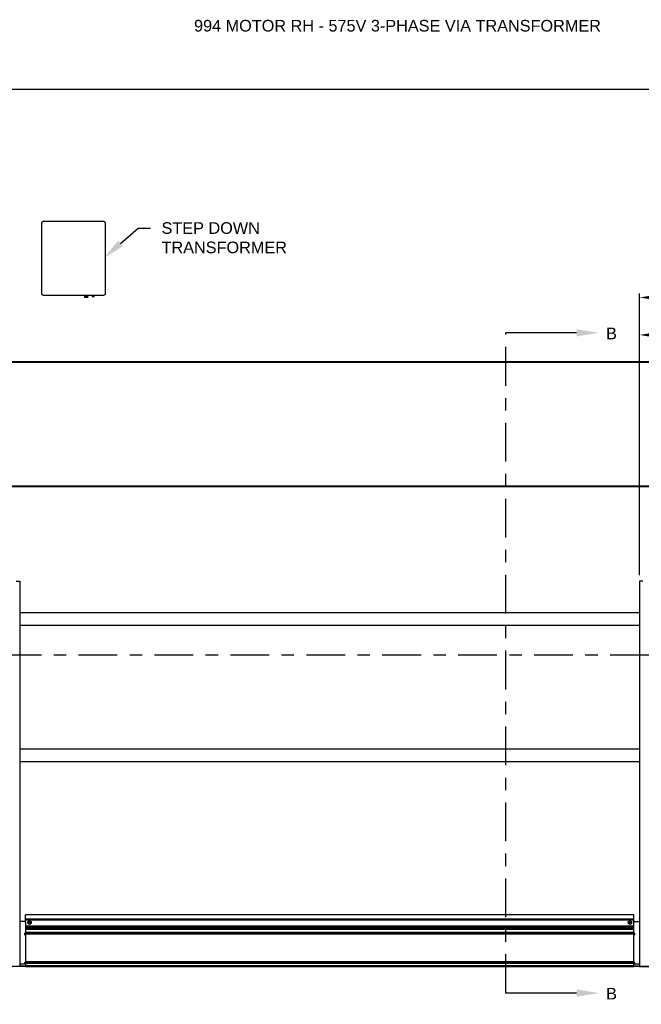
# Model space of a CAD drawing. Header units: inches. Extents: x 218.9 to 312.4, y 214.8 to 247.8.
# Tile 228 of 256: x 275.2 to 280.2, y 220.1 to 228.1. Entities that reach past the tile are written whole.
import ezdxf
from ezdxf import colors
from ezdxf.entities.mleader import LeaderData, LeaderLine
from ezdxf.math import Vec2, Vec3

# ---------------------------------------------------------------- set-up
doc = ezdxf.new("R2010")
doc.units = ezdxf.units.IN
doc.header["$LTSCALE"] = 0.25
doc.header["$MEASUREMENT"] = 0
doc.linetypes.add('CENTER', pattern=[2, 1.25, -0.25, 0.25, -0.25])
for name, color, linetype in [('575V 3-PHASE 60HZ', 4, 'Continuous'), ('ANNOTATIONS', 1, 'Continuous'), ('MOTOR RH', 7, 'Continuous'), ('SECTION CUTS', 6, 'CENTER')]:
    doc.layers.add(name, color=color, linetype=linetype)
doc.styles.add('ARIAL', font='arial.ttf', dxfattribs={"height": 0.09375})
doc.styles.get("Standard").update_dxf_attribs({"font": 'romans.shx'})
doc.dimstyles.new('STANDARD$0', dxfattribs={"dimtxt": 0.09375, "dimasz": 0.09375, "dimexe": 0.03125, "dimexo": 0.046875, "dimgap": 0.09, "dimtad": 0, "dimtih": 1, "dimtoh": 1, "dimdec": 4, "dimzin": 0, "dimdsep": 46, "dimtxsty": 'ARIAL', "dimcen": 0.09, "dimadec": 0, "dimazin": 0, "dimtfac": 1, "dimtdec": 4, "dimtofl": 0, "dimtmove": 0, "dimatfit": 1, "dimfxl": 1, "dimtolj": 1, "dimtzin": 0, "dimarcsym": 0})

# ---------------------------------------------------------------- blocks, each defined once
blk = doc.blocks.new('*D121')
at = {"layer": 'ANNOTATIONS', "color": 0, "lineweight": -2, "transparency": 16777216}
for p, q in [((280.1563, 223.5727), (280.1563, 225.8445)), ((281.6547, 225.558), (281.6547, 225.8445)), ((280.25, 225.8133), (280.7244, 225.8133)), ((281.561, 225.8133), (281.0866, 225.8133))]:
    blk.add_line(p, q, dxfattribs=at)
at = {"layer": 'ANNOTATIONS', "color": 0, "transparency": 16777216}
for points in [[(280.25, 225.8289), (280.25, 225.7977), (280.1563, 225.8133)], [(281.561, 225.8289), (281.561, 225.7977), (281.6547, 225.8133)]]:
    blk.add_solid(points, dxfattribs=at)
at = {"layer": 'defpoints', "color": 0, "transparency": 16777216}
for p in [(280.1563, 225.8133), (281.6547, 225.5111), (280.1563, 223.5258)]:
    blk.add_point(p, dxfattribs=at)
at = {"layer": 'ANNOTATIONS', "color": 0, "transparency": 16777216, "insert": (280.9055, 225.8133), "char_height": 0.09375, "attachment_point": 5, "style": 'ARIAL'}
blk.add_mtext('\\A1;25"', dxfattribs=at)
blk = doc.blocks.new('*D123')
at = {"layer": 'ANNOTATIONS', "color": 0, "lineweight": -2, "transparency": 16777216}
for p, q in [((280.1563, 223.5727), (280.1563, 225.5424)), ((280.25, 225.5111), (280.5378, 225.5111)), ((281.4063, 225.5111), (281.1185, 225.5111)), ((281.5, 224.8765), (281.5, 225.5424))]:
    blk.add_line(p, q, dxfattribs=at)
at = {"layer": 'ANNOTATIONS', "color": 0, "transparency": 16777216}
for points in [[(280.25, 225.5268), (280.25, 225.4955), (280.1563, 225.5111)], [(281.4063, 225.5268), (281.4063, 225.4955), (281.5, 225.5111)]]:
    blk.add_solid(points, dxfattribs=at)
at = {"layer": 'defpoints', "color": 0, "transparency": 16777216}
for p in [(281.5, 225.5111), (281.5, 224.8296), (280.1563, 223.5258)]:
    blk.add_point(p, dxfattribs=at)
at = {"layer": 'ANNOTATIONS', "color": 0, "transparency": 16777216, "insert": (280.8282, 225.5111), "char_height": 0.09375, "attachment_point": 5, "style": 'ARIAL'}
blk.add_mtext('\\A1;21 1/2"', dxfattribs=at)

msp = doc.modelspace()

# ---------------------------------------------------------------- linework, layer by layer
at = {"layer": '575V 3-PHASE 60HZ'}
for p, q in [((275.33239, 226.41254), (275.33239, 225.84494)), ((275.8358, 226.42501), (275.34487, 226.42501)), ((275.84828, 225.84494), (275.84828, 226.41254)), ((275.34487, 225.83247), (275.8358, 225.83247)), ((275.67829, 225.83247), (275.67829, 225.82334)), ((275.70691, 225.82334), (275.70691, 225.83247)), ((275.74161, 225.827), (275.74128, 225.82681)), ((275.74128, 225.82681), (275.74161, 225.82662)), ((275.74128, 225.82681), (275.75658, 225.82681)), ((275.74161, 225.82634), (275.74128, 225.82614)), ((275.74128, 225.82614), (275.74161, 225.82595)), ((275.74128, 225.82614), (275.75658, 225.82614)), ((275.74161, 225.82567), (275.74128, 225.82548)), ((275.74128, 225.82548), (275.74161, 225.82529)), ((275.74128, 225.82548), (275.75658, 225.82548)), ((275.74161, 225.82501), (275.74128, 225.82481)), ((275.74128, 225.82481), (275.74161, 225.82462)), ((275.74128, 225.82481), (275.75658, 225.82481)), ((275.74161, 225.82434), (275.74128, 225.82415)), ((275.74128, 225.82415), (275.74161, 225.82396)), ((275.74128, 225.82415), (275.75658, 225.82415)), ((275.74161, 225.83247), (275.74161, 225.827)), ((275.74161, 225.827), (275.75625, 225.827)), ((275.74161, 225.82662), (275.74161, 225.82634)), ((275.74161, 225.82662), (275.75625, 225.82662)), ((275.74161, 225.82634), (275.75625, 225.82634)), ((275.74161, 225.82595), (275.74161, 225.82567)), ((275.74161, 225.82595), (275.75625, 225.82595)), ((275.74161, 225.82567), (275.75625, 225.82567)), ((275.74161, 225.82529), (275.74161, 225.82501)), ((275.74161, 225.82529), (275.75625, 225.82529)), ((275.74161, 225.82501), (275.75625, 225.82501)), ((275.74161, 225.82462), (275.74161, 225.82434)), ((275.74161, 225.82462), (275.75625, 225.82462)), ((275.74161, 225.82434), (275.75625, 225.82434)), ((275.75625, 225.827), (275.75625, 225.83247)), ((275.75658, 225.82681), (275.75625, 225.827)), ((275.75625, 225.82662), (275.75658, 225.82681)), ((275.75625, 225.82634), (275.75625, 225.82662)), ((275.75658, 225.82614), (275.75625, 225.82634)), ((275.75625, 225.82595), (275.75658, 225.82614)), ((275.75625, 225.82567), (275.75625, 225.82595)), ((275.75658, 225.82548), (275.75625, 225.82567)), ((275.75625, 225.82529), (275.75658, 225.82548)), ((275.75625, 225.82501), (275.75625, 225.82529)), ((275.75658, 225.82481), (275.75625, 225.82501)), ((275.75625, 225.82462), (275.75658, 225.82481)), ((275.75625, 225.82434), (275.75625, 225.82462)), ((275.75658, 225.82415), (275.75625, 225.82434)), ((275.75625, 225.82396), (275.75658, 225.82415)), ((275.67829, 225.82334), (275.67796, 225.82315)), ((275.67796, 225.82315), (275.67829, 225.82296)), ((275.67796, 225.82315), (275.70724, 225.82315)), ((275.67829, 225.82251), (275.67796, 225.82232)), ((275.67796, 225.82232), (275.67829, 225.82213)), ((275.67796, 225.82232), (275.70724, 225.82232)), ((275.67829, 225.82168), (275.67796, 225.82149)), ((275.67796, 225.82149), (275.67829, 225.82129)), ((275.67796, 225.82149), (275.70724, 225.82149)), ((275.67829, 225.82085), (275.67796, 225.82065)), ((275.67796, 225.82065), (275.67829, 225.82046)), ((275.67796, 225.82065), (275.70724, 225.82065)), ((275.67829, 225.82002), (275.67796, 225.81982)), ((275.67796, 225.81982), (275.67829, 225.81963)), ((275.67796, 225.81982), (275.70724, 225.81982)), ((275.67829, 225.81918), (275.67796, 225.81899)), ((275.67796, 225.81899), (275.67829, 225.8188)), ((275.67796, 225.81899), (275.70724, 225.81899)), ((275.67829, 225.81835), (275.67796, 225.81816)), ((275.67796, 225.81816), (275.67829, 225.81797)), ((275.67796, 225.81816), (275.70724, 225.81816)), ((275.67829, 225.81752), (275.67796, 225.81733)), ((275.67796, 225.81733), (275.67829, 225.81714)), ((275.67796, 225.81733), (275.70724, 225.81733)), ((275.70691, 225.82334), (275.67829, 225.82334)), ((275.67829, 225.82296), (275.67829, 225.82251)), ((275.67829, 225.82296), (275.70691, 225.82296)), ((275.70691, 225.82251), (275.67829, 225.82251)), ((275.67829, 225.82213), (275.67829, 225.82168)), ((275.67829, 225.82213), (275.70691, 225.82213)), ((275.70691, 225.82168), (275.67829, 225.82168)), ((275.67829, 225.82129), (275.67829, 225.82085)), ((275.67829, 225.82129), (275.70691, 225.82129)), ((275.70691, 225.82085), (275.67829, 225.82085)), ((275.67829, 225.82046), (275.67829, 225.82002)), ((275.67829, 225.82046), (275.70691, 225.82046)), ((275.70691, 225.82002), (275.67829, 225.82002)), ((275.67829, 225.81963), (275.67829, 225.81918)), ((275.67829, 225.81963), (275.70691, 225.81963)), ((275.70691, 225.81918), (275.67829, 225.81918)), ((275.67829, 225.8188), (275.67829, 225.81835)), ((275.67829, 225.8188), (275.70691, 225.8188)), ((275.70691, 225.81835), (275.67829, 225.81835)), ((275.67829, 225.81797), (275.67829, 225.81752)), ((275.67829, 225.81797), (275.70691, 225.81797)), ((275.70691, 225.81752), (275.67829, 225.81752)), ((275.67829, 225.81714), (275.67829, 225.81483)), ((275.67829, 225.81714), (275.70691, 225.81714)), ((275.70691, 225.81483), (275.67829, 225.81483)), ((275.70724, 225.82315), (275.70691, 225.82334)), ((275.70691, 225.82296), (275.70724, 225.82315)), ((275.70691, 225.82251), (275.70691, 225.82296)), ((275.70724, 225.82232), (275.70691, 225.82251)), ((275.70691, 225.82213), (275.70724, 225.82232)), ((275.70691, 225.82168), (275.70691, 225.82213)), ((275.70724, 225.82149), (275.70691, 225.82168)), ((275.70691, 225.82129), (275.70724, 225.82149)), ((275.70691, 225.82085), (275.70691, 225.82129)), ((275.70724, 225.82065), (275.70691, 225.82085)), ((275.70691, 225.82046), (275.70724, 225.82065)), ((275.70691, 225.82002), (275.70691, 225.82046)), ((275.70724, 225.81982), (275.70691, 225.82002)), ((275.70691, 225.81963), (275.70724, 225.81982)), ((275.70691, 225.81918), (275.70691, 225.81963)), ((275.70724, 225.81899), (275.70691, 225.81918)), ((275.70691, 225.8188), (275.70724, 225.81899)), ((275.70691, 225.81835), (275.70691, 225.8188)), ((275.70724, 225.81816), (275.70691, 225.81835)), ((275.70691, 225.81797), (275.70724, 225.81816)), ((275.70691, 225.81752), (275.70691, 225.81797)), ((275.70724, 225.81733), (275.70691, 225.81752)), ((275.70691, 225.81714), (275.70724, 225.81733)), ((275.70691, 225.81483), (275.70691, 225.81714)), ((275.74161, 225.82368), (275.74128, 225.82348)), ((275.74128, 225.82348), (275.74161, 225.82329)), ((275.74128, 225.82348), (275.75658, 225.82348)), ((275.74161, 225.82301), (275.74128, 225.82282)), ((275.74128, 225.82282), (275.74161, 225.82263)), ((275.74128, 225.82282), (275.75658, 225.82282)), ((275.74161, 225.82234), (275.74128, 225.82215)), ((275.74128, 225.82215), (275.74161, 225.82196)), ((275.74128, 225.82215), (275.75658, 225.82215)), ((275.74161, 225.82396), (275.74161, 225.82368)), ((275.74161, 225.82396), (275.75625, 225.82396)), ((275.74161, 225.82368), (275.75625, 225.82368)), ((275.74161, 225.82329), (275.74161, 225.82301)), ((275.74161, 225.82329), (275.75625, 225.82329)), ((275.74161, 225.82301), (275.75625, 225.82301)), ((275.74161, 225.82263), (275.74161, 225.82234)), ((275.74161, 225.82263), (275.75625, 225.82263)), ((275.74161, 225.82234), (275.75625, 225.82234)), ((275.74161, 225.82196), (275.74161, 225.82049)), ((275.74161, 225.82196), (275.75625, 225.82196)), ((275.75625, 225.82049), (275.74161, 225.82049)), ((275.75625, 225.82368), (275.75625, 225.82396)), ((275.75658, 225.82348), (275.75625, 225.82368)), ((275.75625, 225.82329), (275.75658, 225.82348)), ((275.75625, 225.82301), (275.75625, 225.82329)), ((275.75658, 225.82282), (275.75625, 225.82301)), ((275.75625, 225.82263), (275.75658, 225.82282)), ((275.75625, 225.82234), (275.75625, 225.82263)), ((275.75658, 225.82215), (275.75625, 225.82234)), ((275.75625, 225.82196), (275.75658, 225.82215)), ((275.75625, 225.82049), (275.75625, 225.82196))]:
    msp.add_line(p, q, dxfattribs=at)
for centre, start, end in [((275.34487, 226.41254), 90, 180), ((275.8358, 226.41254), 0, 90), ((275.34487, 225.84494), 180, 270), ((275.8358, 225.84494), 270, 0)]:
    msp.add_arc(centre, 0.01248, start, end, dxfattribs=at)
at = {"layer": 'defpoints'}
msp.add_lwpolyline([(287.7119, 214.75854), (268.24203, 214.75854), (268.24203, 227.49365), (287.7119, 227.49365)], close=True, dxfattribs=at)
at = {"layer": 'MOTOR RH'}
for p, q in [((280.75004, 225.29354), (274.56254, 225.29348)), ((274.56254, 225.29142), (280.75004, 225.29148)), ((280.56254, 224.29148), (274.75004, 224.29142)), ((274.75004, 224.28937), (280.56254, 224.28943)), ((275.12895, 223.5258), (275.15629, 223.5258)), ((275.15629, 223.5258), (275.15629, 220.41511)), ((280.15629, 223.52586), (280.15629, 220.41517)), ((280.18363, 223.52586), (280.15629, 223.52586)), ((280.15629, 223.26834), (275.15629, 223.26828)), ((280.15629, 223.16834), (275.15629, 223.16834)), ((280.15629, 222.16837), (275.15629, 222.16831)), ((280.15629, 222.06837), (275.15629, 222.06837)), ((280.10942, 220.83327), (275.20317, 220.83321)), ((275.20317, 220.77326), (275.20317, 220.83321)), ((280.10942, 220.774), (280.10942, 220.83327)), ((275.19713, 220.7786), (275.15629, 220.7786)), ((275.20296, 220.77236), (275.20296, 220.68964)), ((275.20296, 220.77236), (275.20323, 220.77236)), ((280.10942, 220.79798), (275.20317, 220.79792)), ((275.20317, 220.79168), (280.10942, 220.79174)), ((275.22074, 220.77848), (275.22758, 220.78242)), ((275.22074, 220.77848), (275.22074, 220.77058)), ((275.23442, 220.75479), (275.22074, 220.76269)), ((275.22758, 220.78242), (275.23442, 220.78637)), ((275.23442, 220.78637), (275.24125, 220.78242)), ((275.24809, 220.76269), (275.23442, 220.75479)), ((275.24125, 220.78242), (275.24809, 220.77848)), ((275.24809, 220.77848), (275.24809, 220.77058)), ((280.06449, 220.77854), (280.07133, 220.78248)), ((280.06449, 220.77854), (280.06449, 220.77064)), ((280.07817, 220.75485), (280.06449, 220.76275)), ((280.07133, 220.78248), (280.07817, 220.78643)), ((280.07817, 220.78643), (280.085, 220.78248)), ((280.085, 220.7588), (280.07817, 220.75485)), ((280.085, 220.78248), (280.09184, 220.77854)), ((280.09184, 220.76275), (280.085, 220.7588)), ((280.09184, 220.77854), (280.09184, 220.77064)), ((280.10921, 220.77242), (280.10962, 220.77242)), ((280.10921, 220.73788), (280.10921, 220.77242)), ((280.10962, 220.6897), (280.10962, 220.77242)), ((280.11545, 220.77866), (280.15629, 220.77866)), ((275.19949, 220.68404), (275.1999, 220.68404)), ((275.20317, 220.66923), (275.20276, 220.66923)), ((275.20276, 220.66923), (275.20317, 220.66923)), ((275.20276, 220.66923), (275.20276, 220.45048)), ((275.20317, 220.68964), (275.20296, 220.68964)), ((275.20317, 220.73418), (280.10942, 220.73424)), ((275.20317, 220.73418), (275.20317, 220.41511)), ((280.10942, 220.72355), (275.20317, 220.72349)), ((275.20317, 220.71745), (280.10942, 220.71751)), ((280.10942, 220.68939), (275.20317, 220.68933)), ((275.20317, 220.68621), (280.10942, 220.68627)), ((280.10942, 220.6847), (275.20317, 220.68464)), ((275.20317, 220.67839), (280.10942, 220.67845)), ((280.10921, 220.74028), (275.20323, 220.74022)), ((280.10942, 220.41517), (280.10942, 220.73432)), ((280.10962, 220.6897), (280.10942, 220.6897)), ((280.10942, 220.66929), (280.10983, 220.66929)), ((280.10983, 220.66929), (280.10942, 220.66929)), ((280.10983, 220.45054), (280.10983, 220.66929)), ((280.11268, 220.6841), (280.11309, 220.6841)), ((275.15629, 220.43684), (275.20317, 220.43684)), ((275.20317, 220.45048), (275.20276, 220.45048)), ((275.20276, 220.45048), (275.20317, 220.45048)), ((280.10942, 220.4549), (275.20317, 220.45484)), ((275.20317, 220.45042), (280.10942, 220.45048)), ((280.10942, 220.44867), (275.20317, 220.44861)), ((275.20317, 220.4442), (280.10942, 220.44426)), ((280.10942, 220.45054), (280.10983, 220.45054)), ((280.10983, 220.45054), (280.10942, 220.45054)), ((280.10942, 220.4369), (280.15629, 220.4369)), ((275.15629, 220.41517), (274.55082, 220.41517)), ((280.50004, 220.41517), (274.81254, 220.41511)), ((275.20317, 220.41847), (275.15629, 220.41847)), ((280.10942, 220.42142), (275.20317, 220.42136)), ((275.20317, 220.41511), (280.10942, 220.41517)), ((280.15629, 220.41853), (280.10942, 220.41853)), ((280.15629, 220.41523), (280.76176, 220.41523))]:
    msp.add_line(p, q, dxfattribs=at)
for centre, radius in [((275.23442, 220.77058), 0.01367), ((275.23442, 220.77058), 0.01281), ((275.23442, 220.77058), 0.00221), ((280.07817, 220.77064), 0.01367), ((280.07817, 220.77064), 0.01281), ((280.07817, 220.77064), 0.00221)]:
    msp.add_circle(centre, radius, dxfattribs=at)
for centre, radius, start, end in [((275.19672, 220.77236), 0.00625, 359.962981, 89.972436), ((275.19713, 220.77236), 0.00624, 14.629029, 89.967275), ((280.11546, 220.77242), 0.00625, 90.038377, 180.026206), ((280.11587, 220.77242), 0.00625, 90.044671, 180.030682), ((275.20297, 220.67704), 0.00781, 116.4327, 268.428725), ((275.20338, 220.67704), 0.00781, 116.426534, 268.417574), ((275.19671, 220.68964), 0.00625, 296.414213, 0.023014), ((275.1971, 220.68965), 0.00627, 296.531436, 345.255622), ((280.11546, 220.6897), 0.00625, 194.677836, 243.555278), ((280.1092, 220.6771), 0.00781, 271.572252, 63.574981), ((280.11587, 220.6897), 0.00625, 179.967172, 243.578244), ((280.10961, 220.6771), 0.00781, 271.57685, 63.570383), ((275.20297, 220.44267), 0.00781, 91.559265, 228.232458), ((275.20338, 220.44267), 0.00781, 91.582248, 228.209474), ((280.1092, 220.44273), 0.00781, 311.786512, 88.430461), ((280.10961, 220.44273), 0.00781, 311.793818, 88.423155)]:
    msp.add_arc(centre, radius, start, end, dxfattribs=at)
for points in [[(275.22074, 220.77058), (275.22074, 220.76855), (275.22074, 220.76591), (275.22074, 220.7633), (275.22074, 220.76269)], [(275.24809, 220.77058), (275.24809, 220.76855), (275.24809, 220.76591), (275.24809, 220.7633), (275.24809, 220.76269)], [(280.06449, 220.77064), (280.06449, 220.76861), (280.06449, 220.76597), (280.06449, 220.76335), (280.06449, 220.76275)], [(280.09184, 220.77064), (280.09184, 220.76861), (280.09184, 220.76597), (280.09184, 220.76335), (280.09184, 220.76275)]]:
    msp.add_open_spline(points, degree=3, knots=[0, 0, 0, 0, 0.7679899, 1, 1, 1, 1], dxfattribs=at)
at = {"layer": 'SECTION CUTS'}
for p, q in [((279.07813, 220.20184), (279.07813, 225.52825)), ((274.40597, 222.93169), (280.89997, 222.93169))]:
    msp.add_line(p, q, dxfattribs=at)

# ---------------------------------------------------------------- texts
at = {"layer": 'ANNOTATIONS', "insert": (276.56248, 228.05267), "char_height": 0.09375, "width": 4.6220629, "attachment_point": 1, "line_spacing_factor": 0.86134, "style": 'ARIAL'}
msp.add_mtext('994 MOTOR RH - 575V 3-PHASE VIA TRANSFORMER', dxfattribs=at)
at = {"layer": 'SECTION CUTS', "style": 'ARIAL'}
for p in [(279.88616, 225.47656), (279.88616, 220.15014)]:
    msp.add_text('B', height=0.09375, dxfattribs=at).set_placement(p)

# ---------------------------------------------------------------- dimensions: what is measured, and where the dimension line sits
at = {"layer": 'ANNOTATIONS'}
dim = msp.add_linear_dim(base=(280.15629, 225.81329), p1=(281.65474, 225.51114), p2=(280.15629, 223.5258), text='25"', dimstyle='STANDARD$0', dxfattribs=at)
dim.commit()
dim.dimension.update_dxf_attribs({"geometry": '*D121', "text_midpoint": (280.90551, 225.81329), "dimtype": 160})
dim = msp.add_linear_dim(base=(281.50004, 225.51114), p1=(280.15629, 223.5258), p2=(281.50004, 224.82963), text='21 1/2"', dimstyle='STANDARD$0', dxfattribs=at)
dim.commit()
dim.dimension.update_dxf_attribs({"geometry": '*D123', "text_midpoint": (280.82816, 225.51114)})

# ---------------------------------------------------------------- leaders
ml = msp.add_multileader_mtext('Standard', dxfattribs=at)
ml.set_content('STEP DOWN\\PTRANSFORMER', color=256, style='ARIAL')
ml.set_leader_properties()
ml.build(insert=Vec2(0, 0))
ml.multileader.update_dxf_attribs({"dogleg_length": 0.36, "arrow_head_size": 0.18})
ctx = ml.context
ctx.base_point, ctx.char_height, ctx.arrow_head_size, ctx.landing_gap_size, ctx.plane_origin = Vec3(276.21051, 226.37278), 0.09375, 0.18, 0.09, Vec3(275.83779, 226.0146)
notes = []
notes.append((ctx, [(0, (1, 1, 0), (276.11255, 226.37278), (1, 0), 0.09796, [(0, [(275.83429, 226.13161)], 0, [])])]))
ctx.mtext.insert, ctx.mtext.flow_direction = Vec3(276.30051, 226.42045), 5
at = {"layer": 'SECTION CUTS'}
ml = msp.add_multileader_mtext('Standard', dxfattribs=at)
ml.set_content('', color=256)
ml.set_leader_properties()
ml.build(insert=Vec2(0, 0))
ml.multileader.update_dxf_attribs({"dogleg_length": 0, "arrow_head_size": 0.18})
ctx = ml.context
ctx.base_point, ctx.char_height, ctx.arrow_head_size, ctx.landing_gap_size, ctx.plane_origin, ctx.plane_x_axis, ctx.plane_y_axis = Vec3(279.07813, 225.52825), 0.18, 0.18, 0, Vec3(279.82765, 225.52825), Vec3(0, 1), Vec3(-1, 0)
notes.append((ctx, [(0, (1, 1, 0), (279.07813, 225.52825), (1, 0), 0, [(0, [(279.82765, 225.52825)], 0, [])])]))
ctx.mtext.insert, ctx.mtext.text_direction, ctx.mtext.rotation, ctx.mtext.flow_direction = Vec3(278.98813, 225.52825), Vec3(0, 1), 1.5707963, 5
ml = msp.add_multileader_mtext('Standard', dxfattribs=at)
ml.set_content('', color=256)
ml.set_leader_properties()
ml.build(insert=Vec2(0, 0))
ml.multileader.update_dxf_attribs({"dogleg_length": 0, "arrow_head_size": 0.18})
ctx = ml.context
ctx.base_point, ctx.char_height, ctx.arrow_head_size, ctx.landing_gap_size, ctx.plane_origin, ctx.plane_x_axis, ctx.plane_y_axis = Vec3(279.07813, 220.20184), 0.18, 0.18, 0, Vec3(279.82765, 220.20184), Vec3(0, 1), Vec3(-1, 0)
notes.append((ctx, [(0, (1, 1, 0), (279.07813, 220.20184), (1, 0), 0, [(0, [(279.82765, 220.20184)], 0, [])])]))
ctx.mtext.insert, ctx.mtext.text_direction, ctx.mtext.rotation, ctx.mtext.flow_direction = Vec3(278.98813, 220.20184), Vec3(0, 1), 1.5707963, 5
for ctx, leaders in notes:
    for number, flags, end, landing, length, lines in leaders:
        leader = LeaderData()
        leader.index, (leader.has_last_leader_line, leader.has_dogleg_vector, leader.attachment_direction) = number, flags
        leader.last_leader_point, leader.dogleg_vector, leader.dogleg_length = Vec3(end), Vec3(landing), length
        for number, points, colour, breaks in lines:
            line = LeaderLine()
            line.index, line.vertices, line.color, line.breaks = number, Vec3.list(points), colors.encode_raw_color(colour), breaks
            leader.lines.append(line)
        ctx.leaders.append(leader)

doc.saveas('drawing.dxf')
